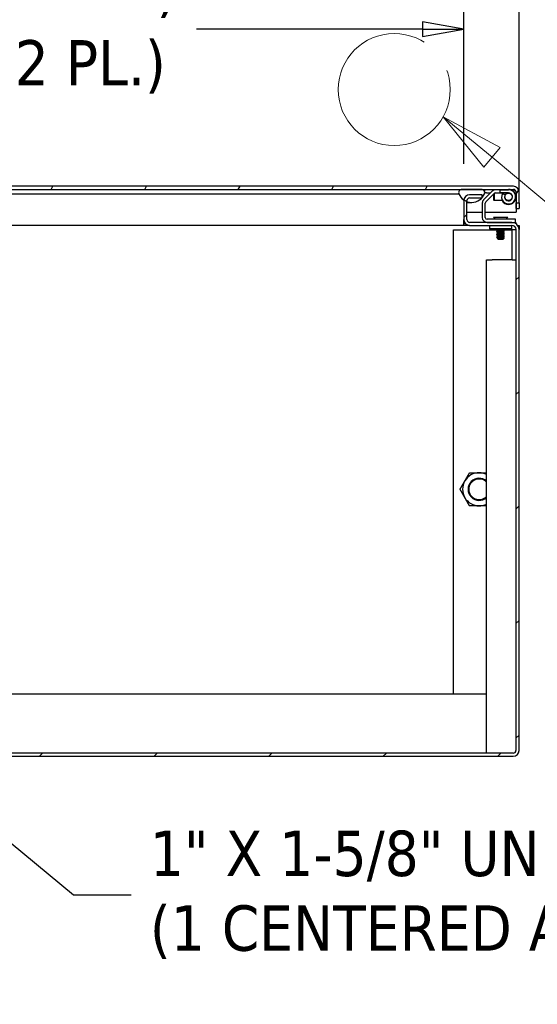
# Model space of a CAD drawing. Extents: x 807 to 1172, y 30 to 260.
# Tile 139 of 214: x 1037 to 1055, y 70 to 104. Entities that reach past the tile are written whole.
import ezdxf

# ---------------------------------------------------------------- set-up
doc = ezdxf.new("R2010")
doc.units = 0
doc.header["$LTSCALE"] = 4
doc.header["$MEASUREMENT"] = 0
doc.linetypes.add('DOUBLE_DASH_CHAIN', pattern=[1.2403, 0.6614, -0.0827, 0.1654, -0.0827, 0.1654, -0.0827])
doc.layers.get('0').update_dxf_attribs({"linetype": 'CONTINUOUS'})
doc.layers.get('DEFPOINTS').update_dxf_attribs({"linetype": 'CONTINUOUS'})
doc.layers.add('Detail Boundary (ANSI)', color=7, linetype='DOUBLE_DASH_CHAIN', lineweight=5)
doc.styles.add('Label Text (ANSI)', font='tahoma.ttf')
doc.styles.add('ROMANS', font='romans.shx')
doc.dimstyles.new('Default (ANSI)', dxfattribs={"dimscale": 20, "dimtxt": 0.07, "dimasz": 0.07, "dimexe": 0.125, "dimexo": 0.0625, "dimgap": 0.031496, "dimtad": 0, "dimtih": 1, "dimtoh": 1, "dimrnd": 1e-08, "dimzin": 0, "dimdsep": 46, "dimtxsty": 'ROMANS', "dimblk": 'Filled-1', "dimcen": 0.09, "dimdle": 0.393701, "dimclrd": 256, "dimclre": 256, "dimclrt": 256, "dimadec": 0, "dimazin": 0, "dimtfac": 0.928571, "dimtofl": 0, "dimtmove": 0, "dimatfit": 3, "dimfxl": 1, "dimtolj": 1, "dimtzin": 0, "dimlwd": -1, "dimlwe": -1, "dimarcsym": 0})
doc.dimstyles.new('Default (ANSI)$7', dxfattribs={"dimscale": 20, "dimtxt": 0.07, "dimasz": 0.098425, "dimexe": 0.125, "dimexo": 0.0625, "dimgap": 0.031496, "dimtad": 0, "dimtih": 1, "dimtoh": 1, "dimrnd": 1e-08, "dimzin": 0, "dimdsep": 46, "dimtxsty": 'ROMANS', "dimblk": 'Filled-1', "dimcen": 0.09, "dimdle": 0.393701, "dimclrd": 256, "dimclre": 256, "dimclrt": 256, "dimadec": 0, "dimazin": 0, "dimtfac": 0.928571, "dimtofl": 0, "dimtmove": 0, "dimatfit": 3, "dimfxl": 1, "dimtolj": 1, "dimtzin": 0, "dimlwd": -1, "dimlwe": -1, "dimarcsym": 0})

# ---------------------------------------------------------------- blocks, each defined once
blk = doc.blocks.new('2dDetail0')
at = {"layer": 'Detail Boundary (ANSI)', "linetype": 'Continuous'}
for p, q in [((11.5331, 3.0973), (11.4578, 3.16)), ((11.5456, 3.1123), (11.4578, 3.16)), ((11.4578, 3.16), (11.5207, 3.0823)), ((11.5207, 3.0823), (11.5456, 3.1123)), ((11.5331, 3.0973), (11.6587, 2.9928)), ((11.6587, 2.9928), (11.7571, 2.9928))]:
    blk.add_line(p, q, dxfattribs=at)
at = {"layer": 'Detail Boundary (ANSI)', "linetype": 'Continuous', "flags": 128}
blk.add_lwpolyline([(11.5456, 3.1123), (11.4578, 3.16), (11.5207, 3.0823), (11.5456, 3.1123)], dxfattribs=at)
at = {"layer": 'Detail Boundary (ANSI)', "ltscale": 0.172261}
blk.add_circle((11.3823, 3.2019), 0.0864, dxfattribs=at)
at = {"layer": 'Detail Boundary (ANSI)'}
blk.add_solid([(11.5456, 3.1123), (11.4578, 3.16), (11.5207, 3.0823), (11.5456, 3.1123)], dxfattribs=at)
at = {"layer": 'Detail Boundary (ANSI)', "insert": (11.7875, 2.9028), "char_height": 0.18, "attachment_point": 7, "style": 'Label Text (ANSI)'}
blk.add_mtext('A', dxfattribs=at)
blk = doc.blocks.new('Filled-1')
at = {"color": 0}
for p, q in [((0, 0), (-1, 0.179)), ((-1, 0.179), (-1, -0.179)), ((-1, 0), (0, 0)), ((-1, -0.179), (0, 0))]:
    blk.add_line(p, q, dxfattribs=at)
at = {"color": 0, "flags": 128}
blk.add_lwpolyline([(-1, -0.179), (0, 0), (-1, 0.179), (-1, -0.179)], dxfattribs=at)
at = {"color": 0}
blk.add_solid([(-1, -0.179), (0, 0), (-1, 0.179), (-1, -0.179)], dxfattribs=at)
blk = doc.blocks.new('*D96')
at = {"transparency": 16777216}
for p, q in [((1026.4, 98.95), (1026.4, 105.992)), ((1052.462, 98.918), (1052.462, 105.992)), ((1027.8, 103.492), (1035.469, 103.492)), ((1051.062, 103.492), (1043.393, 103.492))]:
    blk.add_line(p, q, dxfattribs=at)
at = {"layer": 'DEFPOINTS', "color": 0, "transparency": 16777216}
for p in [(1026.4, 103.492), (1026.4, 97.7), (1052.462, 97.668)]:
    blk.add_point(p, dxfattribs=at)
at = {"transparency": 16777216, "xscale": 1.400000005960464, "yscale": 1.400000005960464, "zscale": 1.400000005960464, "rotation": 180}
blk.add_blockref('Filled-1', (1026.4, 103.492), dxfattribs=at)
at = {"transparency": 16777216, "xscale": 1.400000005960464, "yscale": 1.400000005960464, "zscale": 1.400000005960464}
blk.add_blockref('Filled-1', (1052.462, 103.492), dxfattribs=at)
at = {"transparency": 16777216, "insert": (1039.431, 103.492), "char_height": 1.4, "attachment_point": 5, "style": 'ROMANS'}
blk.add_mtext('\\A1;\\fTahoma|b0|i0;\\H1.5400;(26.06)\\P\\fTahoma|b0|i0;\\H1.5400;(2 PL.)', dxfattribs=at)
blk = doc.blocks.new('*D98')
at = {"transparency": 16777216}
for p, q in [((1052.462, 98.918), (1052.462, 113.845)), ((1054.337, 97.936), (1054.337, 113.845)), ((1051.062, 111.345), (1049.662, 111.345)), ((1055.737, 111.345), (1059.013, 111.345))]:
    blk.add_line(p, q, dxfattribs=at)
at = {"layer": 'DEFPOINTS', "color": 0, "transparency": 16777216}
for p in [(1052.462, 111.345), (1052.462, 97.668), (1054.337, 96.686)]:
    blk.add_point(p, dxfattribs=at)
at = {"transparency": 16777216, "xscale": 1.400000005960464, "yscale": 1.400000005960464, "zscale": 1.400000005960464}
blk.add_blockref('Filled-1', (1052.462, 111.345), dxfattribs=at)
at = {"transparency": 16777216, "xscale": 1.400000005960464, "yscale": 1.400000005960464, "zscale": 1.400000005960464, "rotation": 180}
blk.add_blockref('Filled-1', (1054.337, 111.345), dxfattribs=at)
at = {"transparency": 16777216, "insert": (1062.683, 111.345), "char_height": 1.4, "attachment_point": 5, "style": 'ROMANS'}
blk.add_mtext('\\A1;\\fTahoma|b0|i0;\\H1.5400;1.88\\P\\fTahoma|b0|i0;\\H1.5400;(2 PL.)', dxfattribs=at)
blk = doc.blocks.new('*D99')
at = {"transparency": 16777216}
for p, q in [((996.087, 98.918), (996.087, 113.845)), ((1052.462, 98.918), (1052.462, 113.845)), ((997.487, 111.345), (1015.581, 111.345)), ((1051.062, 111.345), (1032.969, 111.345))]:
    blk.add_line(p, q, dxfattribs=at)
at = {"layer": 'DEFPOINTS', "color": 0, "transparency": 16777216}
for p in [(996.087, 111.345), (996.087, 97.668), (1052.462, 97.668)]:
    blk.add_point(p, dxfattribs=at)
at = {"transparency": 16777216, "xscale": 1.400000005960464, "yscale": 1.400000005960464, "zscale": 1.400000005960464, "rotation": 180}
blk.add_blockref('Filled-1', (996.087, 111.345), dxfattribs=at)
at = {"transparency": 16777216, "xscale": 1.400000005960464, "yscale": 1.400000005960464, "zscale": 1.400000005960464}
blk.add_blockref('Filled-1', (1052.462, 111.345), dxfattribs=at)
at = {"transparency": 16777216, "insert": (1024.275, 111.345), "char_height": 1.4, "attachment_point": 5, "style": 'ROMANS'}
blk.add_mtext('\\A1;\\fTahoma|b0|i0;\\H1.5400;(56.38)\\P\\fTahoma|b0|i0;\\H1.5400;OPENING WIDTH', dxfattribs=at)

msp = doc.modelspace()

# ---------------------------------------------------------------- hatches: boundary and pattern name
h = msp.add_hatch()
h.set_pattern_fill('ANSI31', color=256, scale=22, angle=15, style=0)
h.set_pattern_definition([(60, (799.6907, 30.9985), (-2.38157, 1.375), [])])
edge = h.paths.add_edge_path()
edge.add_line((1025.445, 97.279), (1025.445, 97.904))
edge.add_line((1025.445, 97.904), (1025.445, 97.957))
edge.add_ellipse((1025.539, 97.957), major_axis=(-0.0937, 0), ratio=1, start_angle=349.5364, end_angle=360, ccw=False)
edge.add_ellipse((1025.539, 97.957), major_axis=(-0.0922, 0.017), ratio=1, start_angle=280.4636, end_angle=360, ccw=False)
edge.add_line((1025.539, 98.05), (1025.555, 98.05))
edge.add_line((1025.555, 98.05), (1026.211, 98.05))
edge.add_line((1026.211, 98.05), (1052.401, 98.05))
edge.add_line((1052.401, 98.05), (1053.057, 98.05))
edge.add_line((1053.057, 98.05), (1054.143, 98.05))
edge.add_ellipse((1054.143, 97.957), major_axis=(0, 0.0938), ratio=1, start_angle=270, end_angle=360, ccw=False)
edge.add_line((1054.237, 97.957), (1054.237, 97.592))
edge.add_line((1054.237, 97.592), (1054.341, 97.592))
edge.add_line((1054.341, 97.592), (1054.341, 97.957))
edge.add_ellipse((1054.143, 97.957), major_axis=(0.198, 0), ratio=1, start_angle=0, end_angle=90)
edge.add_line((1054.143, 98.154), (1025.539, 98.154))
edge.add_ellipse((1025.539, 97.957), major_axis=(0, 0.198), ratio=1, start_angle=0, end_angle=90)
edge.add_line((1025.341, 97.957), (1025.341, 97.279))
edge.add_line((1025.341, 97.279), (1025.445, 97.279))
h = msp.add_hatch()
h.set_pattern_fill('ANSI31', color=256, scale=22, style=0)
h.set_pattern_definition([(45, (799.6907, 30.9985), (-1.944544, 1.944544), [])])
edge = h.paths.add_edge_path()
edge.add_ellipse((1054.093, 96.686), major_axis=(0.245, 0), ratio=1, start_angle=0, end_angle=90)
edge.add_line((1054.093, 96.93), (1053.254, 96.93))
edge.add_line((1053.254, 96.93), (1052.66, 96.93))
edge.add_ellipse((1052.66, 97.024), major_axis=(0, -0.0938), ratio=1, start_angle=270, end_angle=360, ccw=False)
edge.add_line((1052.566, 97.024), (1052.566, 97.639))
edge.add_line((1052.566, 97.639), (1052.566, 97.668))
edge.add_ellipse((1052.66, 97.668), major_axis=(-0.0938, 0), ratio=1, start_angle=270, end_angle=360, ccw=False)
edge.add_line((1052.66, 97.762), (1053.076, 97.762))
edge.add_line((1053.076, 97.762), (1053.087, 97.762))
edge.add_line((1053.087, 97.762), (1053.087, 97.775))
edge.add_line((1053.087, 97.775), (1053.087, 97.866))
edge.add_line((1053.087, 97.866), (1052.66, 97.866))
edge.add_ellipse((1052.66, 97.668), major_axis=(0, 0.198), ratio=1, start_angle=0, end_angle=83.2328)
edge.add_ellipse((1052.66, 97.668), major_axis=(-0.196, 0.023), ratio=1, start_angle=0, end_angle=6.7672)
edge.add_line((1052.462, 97.668), (1052.462, 97.024))
edge.add_ellipse((1052.66, 97.024), major_axis=(-0.198, 0), ratio=1, start_angle=0, end_angle=90)
edge.add_line((1052.66, 96.826), (1054.093, 96.826))
edge.add_ellipse((1054.093, 96.686), major_axis=(0, 0.141), ratio=1, start_angle=270, end_angle=360, ccw=False)
edge.add_line((1054.233, 96.686), (1054.233, 79.003))
edge.add_ellipse((1054.139, 79.003), major_axis=(0.0938, 0), ratio=1, start_angle=270, end_angle=360, ccw=False)
edge.add_line((1054.139, 78.909), (994.41, 78.909))
edge.add_ellipse((994.41, 79.003), major_axis=(0, -0.0938), ratio=1, start_angle=270, end_angle=360, ccw=False)
edge.add_line((994.316, 79.003), (994.316, 96.686))
edge.add_ellipse((994.457, 96.686), major_axis=(-0.141, 0), ratio=1, start_angle=270, end_angle=360, ccw=False)
edge.add_line((994.457, 96.826), (995.889, 96.826))
edge.add_ellipse((995.889, 97.024), major_axis=(0, -0.198), ratio=1, start_angle=0, end_angle=90)
edge.add_line((996.087, 97.024), (996.087, 97.668))
edge.add_ellipse((995.889, 97.668), major_axis=(0.198, 0), ratio=1, start_angle=0, end_angle=6.7672)
edge.add_ellipse((995.889, 97.668), major_axis=(0.196, 0.023), ratio=1, start_angle=0, end_angle=83.2328)
edge.add_line((995.889, 97.866), (995.462, 97.866))
edge.add_line((995.462, 97.866), (995.462, 97.775))
edge.add_line((995.462, 97.775), (995.462, 97.762))
edge.add_line((995.462, 97.762), (995.474, 97.762))
edge.add_line((995.474, 97.762), (995.889, 97.762))
edge.add_ellipse((995.889, 97.668), major_axis=(0, 0.0938), ratio=1, start_angle=270, end_angle=360, ccw=False)
edge.add_line((995.983, 97.668), (995.983, 97.639))
edge.add_line((995.983, 97.639), (995.983, 97.024))
edge.add_ellipse((995.889, 97.024), major_axis=(0.0938, 0), ratio=1, start_angle=270, end_angle=360, ccw=False)
edge.add_line((995.889, 96.93), (995.296, 96.93))
edge.add_line((995.296, 96.93), (994.457, 96.93))
edge.add_ellipse((994.457, 96.686), major_axis=(0, 0.245), ratio=1, start_angle=0, end_angle=90)
edge.add_line((994.212, 96.686), (994.212, 79.003))
edge.add_ellipse((994.41, 79.003), major_axis=(-0.198, 0), ratio=1, start_angle=0, end_angle=90)
edge.add_line((994.41, 78.805), (1054.139, 78.805))
edge.add_ellipse((1054.139, 79.003), major_axis=(0, -0.198), ratio=1, start_angle=0, end_angle=90)
edge.add_line((1054.337, 79.003), (1054.337, 96.686))

# ---------------------------------------------------------------- linework, layer by layer
for p, q in [((1054.143, 98.154), (1025.539, 98.154)), ((1025.539, 98.05), (1054.143, 98.05)), ((1053.057, 98.05), (1052.401, 98.05)), ((1053.422, 97.986), (1053.136, 97.7)), ((1053.165, 98.05), (1053.165, 97.973)), ((1053.693, 98.034), (1053.539, 98.034)), ((1053.693, 97.93), (1053.693, 98.034)), ((1053.693, 98.034), (1053.982, 98.034)), ((1054.236, 97.957), (1054.236, 97.814)), ((1054.237, 97.957), (1054.237, 97.592)), ((1054.341, 97.592), (1054.341, 97.957)), ((1029.752, 97.904), (1052.229, 97.904)), ((1052.229, 97.904), (1052.291, 97.904)), ((1052.462, 97.668), (1052.462, 97.69)), ((1052.462, 97.668), (1052.462, 97.024)), ((1052.566, 97.024), (1052.566, 97.668)), ((1053.087, 97.866), (1052.66, 97.866)), ((1052.66, 97.762), (1053.087, 97.762)), ((1053.087, 97.762), (1053.087, 97.866)), ((1053.227, 97.93), (1053.171, 97.93)), ((1053.209, 97.626), (1053.495, 97.912)), ((1053.227, 97.93), (1053.366, 97.93)), ((1053.482, 97.68), (1053.482, 97.899)), ((1053.482, 97.68), (1053.492, 97.67)), ((1053.492, 97.909), (1053.492, 97.67)), ((1053.778, 97.67), (1053.492, 97.67)), ((1053.795, 97.92), (1053.505, 97.92)), ((1053.539, 97.93), (1053.693, 97.93)), ((1053.982, 97.93), (1053.693, 97.93)), ((1053.775, 97.915), (1053.865, 97.863)), ((1053.982, 97.92), (1053.795, 97.92)), ((1053.931, 97.67), (1053.982, 97.67)), ((1054.236, 97.776), (1054.236, 97.279)), ((1052.566, 97.61), (1052.729, 97.61)), ((1052.566, 97.279), (1053.087, 97.279)), ((1053.087, 97.582), (1053.087, 97.097)), ((1053.191, 97.097), (1053.191, 97.582)), ((1053.191, 97.279), (1054.236, 97.279)), ((1054.237, 97.592), (1054.341, 97.592)), ((1054.237, 97.404), (1054.237, 97.592)), ((1054.237, 97.404), (1054.341, 97.404)), ((1054.341, 97.592), (1054.341, 97.404)), ((1052.462, 96.826), (1052.462, 97.024)), ((1054.212, 97.034), (1053.254, 97.034)), ((1053.474, 97.11), (1053.951, 97.11)), ((1053.539, 97.034), (1053.474, 97.11)), ((1053.885, 97.034), (1053.951, 97.11)), ((1054.212, 96.93), (1054.212, 97.034)), ((1052.462, 96.826), (1029.518, 96.826)), ((1052.108, 96.68), (1053.591, 96.68)), ((1052.108, 80.909), (1052.108, 96.68)), ((1052.462, 96.93), (1052.478, 96.93)), ((1052.478, 96.826), (1052.462, 96.826)), ((1052.478, 96.93), (1052.486, 96.93)), ((1052.478, 96.826), (1052.478, 96.93)), ((1052.66, 96.826), (1052.478, 96.826)), ((1054.093, 96.93), (1052.66, 96.93)), ((1052.66, 96.826), (1054.093, 96.826)), ((1053.254, 96.93), (1054.212, 96.93)), ((1053.337, 96.826), (1053.337, 96.706)), ((1053.4, 96.706), (1053.337, 96.706)), ((1054.025, 96.706), (1053.4, 96.706)), ((1053.587, 96.672), (1053.587, 96.678)), ((1053.587, 96.622), (1053.587, 96.628)), ((1053.621, 96.703), (1053.621, 96.697)), ((1053.621, 96.653), (1053.621, 96.647)), ((1053.803, 96.677), (1053.803, 96.672)), ((1053.803, 96.627), (1053.803, 96.622)), ((1053.809, 96.68), (1054.077, 96.68)), ((1053.837, 96.697), (1053.837, 96.703)), ((1053.837, 96.647), (1053.837, 96.653)), ((1054.087, 96.706), (1054.025, 96.706)), ((1054.077, 96.68), (1054.108, 96.68)), ((1054.087, 96.706), (1054.087, 96.826)), ((1054.233, 96.68), (1054.108, 96.68)), ((1054.108, 95.659), (1054.108, 96.68)), ((1054.212, 96.93), (1054.233, 96.93)), ((1054.233, 96.93), (1054.233, 96.886)), ((1054.233, 96.686), (1054.233, 79.003)), ((1054.293, 96.826), (1054.337, 96.826)), ((1054.337, 96.826), (1054.337, 96.686)), ((1054.337, 79.003), (1054.337, 96.686)), ((1053.587, 96.572), (1053.587, 96.578)), ((1053.587, 96.522), (1053.587, 96.528)), ((1053.587, 96.472), (1053.587, 96.478)), ((1053.587, 96.422), (1053.587, 96.428)), ((1053.625, 96.36), (1053.6, 96.385)), ((1053.621, 96.603), (1053.621, 96.597)), ((1053.621, 96.553), (1053.621, 96.547)), ((1053.621, 96.503), (1053.621, 96.497)), ((1053.621, 96.453), (1053.621, 96.447)), ((1053.621, 96.403), (1053.621, 96.397)), ((1053.625, 96.36), (1053.8, 96.36)), ((1053.69, 96.363), (1053.759, 96.363)), ((1053.8, 96.36), (1053.809, 96.369)), ((1053.803, 96.577), (1053.803, 96.572)), ((1053.803, 96.527), (1053.803, 96.522)), ((1053.803, 96.477), (1053.803, 96.472)), ((1053.803, 96.427), (1053.803, 96.422)), ((1053.803, 96.377), (1053.803, 96.372)), ((1053.837, 96.397), (1053.808, 96.397)), ((1053.836, 96.396), (1053.837, 96.397)), ((1053.837, 96.597), (1053.837, 96.603)), ((1053.837, 96.547), (1053.837, 96.553)), ((1053.837, 96.497), (1053.837, 96.503)), ((1053.837, 96.447), (1053.837, 96.453)), ((1053.837, 96.397), (1053.837, 96.403)), ((1053.233, 95.659), (1053.426, 95.659)), ((1053.233, 78.909), (1053.233, 95.659)), ((1054.108, 95.659), (1053.426, 95.659)), ((1054.108, 95.659), (1054.233, 95.659)), ((1053.233, 80.909), (995.316, 80.909)), ((1054.139, 78.909), (994.41, 78.909)), ((994.41, 78.805), (1054.139, 78.805))]:
    msp.add_line(p, q)
msp.add_circle((1053.982, 97.795), 0.125)
for centre, radius, start, end in [((1052.401, 97.936), 0.114, 90, 196.5734), ((1053.057, 97.936), 0.114, 343.4266, 90), ((1053.539, 97.868), 0.166, 90, 135), ((1053.982, 97.795), 0.239, 150.0346, 90), ((1053.982, 97.795), 0.255, 270, 90), ((1054.143, 97.957), 0.198, 0, 90), ((1054.143, 97.957), 0.0938, 0, 90), ((1052.729, 98.083), 0.473, 202.3182, 337.6818), ((1052.66, 97.668), 0.198, 90, 180), ((1052.66, 97.668), 0.0938, 90, 180), ((1053.254, 97.582), 0.166, 135, 180), ((1053.254, 97.582), 0.0625, 135, 180), ((1053.539, 97.868), 0.0625, 90, 135), ((1053.982, 97.795), 0.255, 209.3535, 270), ((1053.982, 97.795), 0.135, 150.0346, 90), ((1052.66, 97.024), 0.198, 180, 270), ((1052.66, 97.024), 0.0938, 180, 270), ((1053.254, 97.097), 0.166, 180, 270), ((1053.254, 97.097), 0.0625, 180, 270), ((1054.093, 96.686), 0.245, 0, 90), ((1054.093, 96.686), 0.141, 0, 90), ((1052.983, 87.868), 0.563, 89.6303, 149.6303), ((1052.983, 87.868), 0.563, 63.6122, 89.6303), ((1052.983, 87.868), 0.563, 149.6303, 209.6303), ((1052.983, 87.868), 0.375, 48.207, 311.793), ((1052.983, 87.868), 0.349, 44.1777, 315.8223), ((1052.983, 87.868), 0.563, 209.6303, 269.6303), ((1052.983, 87.868), 0.562, 269.6303, 296.3878), ((1054.139, 79.003), 0.0938, 270, 0), ((1054.139, 79.003), 0.198, 270, 0)]:
    msp.add_arc(centre, radius, start, end)
for points, knots in [([(1054.143, 98.05), (1054.166, 98.05), (1054.188, 98.029), (1054.21, 97.997), (1054.219, 97.984), (1054.228, 97.97), (1054.236, 97.957)], [0, 0, 0, 0, 1.127197, 1.127197, 1.127197, 1.570796, 1.570796, 1.570796, 1.570796]), ([(1053.587, 96.678), (1053.587, 96.678), (1053.587, 96.678), (1053.588, 96.678), (1053.59, 96.68), (1053.607, 96.683), (1053.631, 96.685), (1053.656, 96.687), (1053.691, 96.689), (1053.722, 96.691)], [0.53244326, 0.53244326, 0.53244326, 0.53244326, 0.53333333, 0.53333333, 0.53333333, 0.54166667, 0.54166667, 0.54166667, 0.55, 0.55, 0.55, 0.55]), ([(1053.588, 96.671), (1053.587, 96.671), (1053.587, 96.672), (1053.588, 96.672), (1053.59, 96.674), (1053.607, 96.677), (1053.631, 96.678), (1053.656, 96.68), (1053.691, 96.683), (1053.722, 96.685)], [0.4645512, 0.4645512, 0.4645512, 0.4645512, 0.46666667, 0.46666667, 0.46666667, 0.475, 0.475, 0.475, 0.48333333, 0.48333333, 0.48333333, 0.48333333]), ([(1053.587, 96.628), (1053.587, 96.628), (1053.587, 96.628), (1053.588, 96.628), (1053.59, 96.63), (1053.607, 96.633), (1053.631, 96.635), (1053.656, 96.637), (1053.691, 96.639), (1053.722, 96.641)], [0.46577659, 0.46577659, 0.46577659, 0.46577659, 0.46666667, 0.46666667, 0.46666667, 0.475, 0.475, 0.475, 0.48333333, 0.48333333, 0.48333333, 0.48333333]), ([(1053.588, 96.621), (1053.587, 96.621), (1053.587, 96.622), (1053.588, 96.622), (1053.59, 96.624), (1053.607, 96.627), (1053.631, 96.628), (1053.656, 96.63), (1053.691, 96.633), (1053.722, 96.635)], [0.39788454, 0.39788454, 0.39788454, 0.39788454, 0.4, 0.4, 0.4, 0.40833333, 0.40833333, 0.40833333, 0.41666667, 0.41666667, 0.41666667, 0.41666667]), ([(1053.722, 96.691), (1053.751, 96.693), (1053.781, 96.695), (1053.802, 96.697), (1053.804, 96.697), (1053.806, 96.697), (1053.808, 96.697), (1053.828, 96.699), (1053.839, 96.702), (1053.837, 96.703), (1053.837, 96.704), (1053.837, 96.704), (1053.836, 96.704)], [0.55, 0.55, 0.55, 0.55, 0.55760233, 0.55760233, 0.55760233, 0.55833333, 0.55833333, 0.55833333, 0.56666667, 0.56666667, 0.56666667, 0.56696269, 0.56696269, 0.56696269, 0.56696269]), ([(1053.722, 96.685), (1053.751, 96.686), (1053.781, 96.689), (1053.802, 96.69), (1053.804, 96.691), (1053.806, 96.691), (1053.808, 96.691), (1053.826, 96.693), (1053.837, 96.695), (1053.837, 96.697)], [0.48333333, 0.48333333, 0.48333333, 0.48333333, 0.49093566, 0.49093566, 0.49093566, 0.49166667, 0.49166667, 0.49166667, 0.49910993, 0.49910993, 0.49910993, 0.49910993]), ([(1053.722, 96.641), (1053.751, 96.643), (1053.781, 96.645), (1053.802, 96.647), (1053.804, 96.647), (1053.806, 96.647), (1053.808, 96.647), (1053.828, 96.649), (1053.839, 96.652), (1053.837, 96.653), (1053.837, 96.654), (1053.837, 96.654), (1053.836, 96.654)], [0.48333333, 0.48333333, 0.48333333, 0.48333333, 0.49093566, 0.49093566, 0.49093566, 0.49166667, 0.49166667, 0.49166667, 0.5, 0.5, 0.5, 0.50029602, 0.50029602, 0.50029602, 0.50029602]), ([(1053.722, 96.635), (1053.751, 96.636), (1053.781, 96.639), (1053.802, 96.64), (1053.804, 96.641), (1053.806, 96.641), (1053.808, 96.641), (1053.826, 96.643), (1053.837, 96.645), (1053.837, 96.647)], [0.41666667, 0.41666667, 0.41666667, 0.41666667, 0.42426899, 0.42426899, 0.42426899, 0.425, 0.425, 0.425, 0.43244326, 0.43244326, 0.43244326, 0.43244326]), ([(1053.587, 96.578), (1053.587, 96.578), (1053.587, 96.578), (1053.588, 96.578), (1053.59, 96.58), (1053.607, 96.583), (1053.631, 96.585), (1053.656, 96.587), (1053.691, 96.589), (1053.722, 96.591)], [0.39910993, 0.39910993, 0.39910993, 0.39910993, 0.4, 0.4, 0.4, 0.40833333, 0.40833333, 0.40833333, 0.41666667, 0.41666667, 0.41666667, 0.41666667]), ([(1053.588, 96.571), (1053.587, 96.571), (1053.587, 96.572), (1053.588, 96.572), (1053.59, 96.574), (1053.607, 96.577), (1053.631, 96.578), (1053.656, 96.58), (1053.691, 96.583), (1053.722, 96.585)], [0.33121787, 0.33121787, 0.33121787, 0.33121787, 0.33333333, 0.33333333, 0.33333333, 0.34166667, 0.34166667, 0.34166667, 0.35, 0.35, 0.35, 0.35]), ([(1053.587, 96.528), (1053.587, 96.528), (1053.587, 96.528), (1053.588, 96.528), (1053.59, 96.53), (1053.607, 96.533), (1053.631, 96.535), (1053.656, 96.537), (1053.691, 96.539), (1053.722, 96.541)], [0.33244326, 0.33244326, 0.33244326, 0.33244326, 0.33333333, 0.33333333, 0.33333333, 0.34166667, 0.34166667, 0.34166667, 0.35, 0.35, 0.35, 0.35]), ([(1053.588, 96.521), (1053.587, 96.521), (1053.587, 96.522), (1053.588, 96.522), (1053.59, 96.524), (1053.607, 96.527), (1053.631, 96.528), (1053.656, 96.53), (1053.691, 96.533), (1053.722, 96.535)], [0.2645512, 0.2645512, 0.2645512, 0.2645512, 0.26666667, 0.26666667, 0.26666667, 0.275, 0.275, 0.275, 0.28333333, 0.28333333, 0.28333333, 0.28333333]), ([(1053.587, 96.478), (1053.587, 96.478), (1053.587, 96.478), (1053.588, 96.478), (1053.59, 96.48), (1053.607, 96.483), (1053.631, 96.485), (1053.656, 96.487), (1053.691, 96.489), (1053.722, 96.491)], [0.26577659, 0.26577659, 0.26577659, 0.26577659, 0.26666667, 0.26666667, 0.26666667, 0.275, 0.275, 0.275, 0.28333333, 0.28333333, 0.28333333, 0.28333333]), ([(1053.588, 96.471), (1053.587, 96.471), (1053.587, 96.472), (1053.588, 96.472), (1053.59, 96.474), (1053.607, 96.477), (1053.631, 96.478), (1053.656, 96.48), (1053.691, 96.483), (1053.722, 96.485)], [0.19788454, 0.19788454, 0.19788454, 0.19788454, 0.2, 0.2, 0.2, 0.20833333, 0.20833333, 0.20833333, 0.21666667, 0.21666667, 0.21666667, 0.21666667]), ([(1053.587, 96.428), (1053.587, 96.428), (1053.587, 96.428), (1053.588, 96.428), (1053.59, 96.43), (1053.607, 96.433), (1053.631, 96.435), (1053.656, 96.437), (1053.691, 96.439), (1053.722, 96.441)], [0.19910993, 0.19910993, 0.19910993, 0.19910993, 0.2, 0.2, 0.2, 0.20833333, 0.20833333, 0.20833333, 0.21666667, 0.21666667, 0.21666667, 0.21666667]), ([(1053.588, 96.421), (1053.587, 96.421), (1053.587, 96.422), (1053.588, 96.422), (1053.59, 96.424), (1053.607, 96.427), (1053.631, 96.428), (1053.656, 96.43), (1053.691, 96.433), (1053.722, 96.435)], [0.13121787, 0.13121787, 0.13121787, 0.13121787, 0.13333333, 0.13333333, 0.13333333, 0.14166667, 0.14166667, 0.14166667, 0.15, 0.15, 0.15, 0.15]), ([(1053.722, 96.393), (1053.708, 96.393), (1053.697, 96.392), (1053.678, 96.391), (1053.668, 96.391), (1053.647, 96.39), (1053.635, 96.389), (1053.619, 96.388), (1053.615, 96.388), (1053.606, 96.387), (1053.601, 96.386), (1053.6, 96.385), (1053.599, 96.385), (1053.6, 96.385)], [-0.6731184, -0.6731184, -0.6731184, -0.6731184, -0.6119704, -0.6119704, -0.534949, -0.534949, -0.4392332, -0.4392332, -0.3978122, -0.3978122, -0.3169157, -0.3169157, -0.2877362, -0.2877362, -0.2877362, -0.2877362]), ([(1053.72, 96.369), (1053.727, 96.37), (1053.738, 96.372), (1053.764, 96.377), (1053.774, 96.379), (1053.79, 96.382), (1053.795, 96.383), (1053.811, 96.386), (1053.82, 96.388), (1053.831, 96.392), (1053.834, 96.394), (1053.836, 96.396)], [-0.4811218, -0.4811218, -0.4811218, -0.4811218, -0.3702176, -0.3702176, -0.2839907, -0.2839907, -0.2279337, -0.2279337, -0.1175301, -0.1175301, -0.0265462, -0.0265462, -0.0265462, -0.0265462]), ([(1053.722, 96.591), (1053.751, 96.593), (1053.781, 96.595), (1053.802, 96.597), (1053.804, 96.597), (1053.806, 96.597), (1053.808, 96.597), (1053.828, 96.599), (1053.839, 96.602), (1053.837, 96.603), (1053.837, 96.604), (1053.837, 96.604), (1053.836, 96.604)], [0.41666667, 0.41666667, 0.41666667, 0.41666667, 0.42426899, 0.42426899, 0.42426899, 0.425, 0.425, 0.425, 0.43333333, 0.43333333, 0.43333333, 0.43362936, 0.43362936, 0.43362936, 0.43362936]), ([(1053.722, 96.585), (1053.751, 96.586), (1053.781, 96.589), (1053.802, 96.59), (1053.804, 96.591), (1053.806, 96.591), (1053.808, 96.591), (1053.826, 96.593), (1053.837, 96.595), (1053.837, 96.597)], [0.35, 0.35, 0.35, 0.35, 0.35760233, 0.35760233, 0.35760233, 0.35833333, 0.35833333, 0.35833333, 0.36577659, 0.36577659, 0.36577659, 0.36577659]), ([(1053.722, 96.541), (1053.751, 96.543), (1053.781, 96.545), (1053.802, 96.547), (1053.804, 96.547), (1053.806, 96.547), (1053.808, 96.547), (1053.828, 96.549), (1053.839, 96.552), (1053.837, 96.553), (1053.837, 96.554), (1053.837, 96.554), (1053.836, 96.554)], [0.35, 0.35, 0.35, 0.35, 0.35760233, 0.35760233, 0.35760233, 0.35833333, 0.35833333, 0.35833333, 0.36666667, 0.36666667, 0.36666667, 0.36696269, 0.36696269, 0.36696269, 0.36696269]), ([(1053.722, 96.535), (1053.751, 96.536), (1053.781, 96.539), (1053.802, 96.54), (1053.804, 96.541), (1053.806, 96.541), (1053.808, 96.541), (1053.826, 96.543), (1053.837, 96.545), (1053.837, 96.547)], [0.28333333, 0.28333333, 0.28333333, 0.28333333, 0.29093566, 0.29093566, 0.29093566, 0.29166667, 0.29166667, 0.29166667, 0.29910993, 0.29910993, 0.29910993, 0.29910993]), ([(1053.722, 96.491), (1053.751, 96.493), (1053.781, 96.495), (1053.802, 96.497), (1053.804, 96.497), (1053.806, 96.497), (1053.808, 96.497), (1053.828, 96.499), (1053.839, 96.502), (1053.837, 96.503), (1053.837, 96.504), (1053.837, 96.504), (1053.836, 96.504)], [0.28333333, 0.28333333, 0.28333333, 0.28333333, 0.29093566, 0.29093566, 0.29093566, 0.29166667, 0.29166667, 0.29166667, 0.3, 0.3, 0.3, 0.30029602, 0.30029602, 0.30029602, 0.30029602]), ([(1053.722, 96.485), (1053.751, 96.486), (1053.781, 96.489), (1053.802, 96.49), (1053.804, 96.491), (1053.806, 96.491), (1053.808, 96.491), (1053.826, 96.493), (1053.837, 96.495), (1053.837, 96.497)], [0.21666667, 0.21666667, 0.21666667, 0.21666667, 0.22426899, 0.22426899, 0.22426899, 0.225, 0.225, 0.225, 0.23244326, 0.23244326, 0.23244326, 0.23244326]), ([(1053.722, 96.441), (1053.751, 96.443), (1053.781, 96.445), (1053.802, 96.447), (1053.804, 96.447), (1053.806, 96.447), (1053.808, 96.447), (1053.828, 96.449), (1053.839, 96.452), (1053.837, 96.453), (1053.837, 96.454), (1053.837, 96.454), (1053.836, 96.454)], [0.21666667, 0.21666667, 0.21666667, 0.21666667, 0.22426899, 0.22426899, 0.22426899, 0.225, 0.225, 0.225, 0.23333333, 0.23333333, 0.23333333, 0.23362936, 0.23362936, 0.23362936, 0.23362936]), ([(1053.722, 96.435), (1053.751, 96.436), (1053.781, 96.439), (1053.802, 96.44), (1053.804, 96.441), (1053.806, 96.441), (1053.808, 96.441), (1053.826, 96.443), (1053.837, 96.445), (1053.837, 96.447)], [0.15, 0.15, 0.15, 0.15, 0.15760233, 0.15760233, 0.15760233, 0.15833333, 0.15833333, 0.15833333, 0.16577659, 0.16577659, 0.16577659, 0.16577659]), ([(1053.808, 96.397), (1053.802, 96.397), (1053.796, 96.397), (1053.79, 96.396), (1053.783, 96.396), (1053.776, 96.396), (1053.769, 96.395), (1053.761, 96.395), (1053.754, 96.395), (1053.746, 96.394), (1053.738, 96.394), (1053.73, 96.394), (1053.722, 96.393)], [0, 0, 0, 0, 0.000611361, 0.000611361, 0.000611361, 0.001222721, 0.001222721, 0.001222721, 0.001834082, 0.001834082, 0.001834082, 0.002445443, 0.002445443, 0.002445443, 0.002445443]), ([(1053.808, 96.369), (1053.809, 96.369), (1053.809, 96.369), (1053.807, 96.368), (1053.804, 96.367), (1053.793, 96.366), (1053.787, 96.365), (1053.775, 96.364), (1053.768, 96.364), (1053.759, 96.363)], [-0.2163106, -0.2163106, -0.2163106, -0.2163106, -0.1872275, -0.1872275, -0.1293211, -0.1293211, -0.0723048, -0.0723048, 0, 0, 0, 0]), ([(1053.808, 96.397), (1053.826, 96.399), (1053.838, 96.401), (1053.837, 96.403), (1053.837, 96.403), (1053.837, 96.403), (1053.837, 96.403), (1053.837, 96.404), (1053.837, 96.404), (1053.836, 96.404)], [0.158333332, 0.158333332, 0.158333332, 0.158333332, 0.165935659, 0.165935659, 0.165935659, 0.166666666, 0.166666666, 0.166666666, 0.166962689, 0.166962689, 0.166962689, 0.166962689])]:
    msp.add_open_spline(points, degree=3, knots=knots)
for points in [[(1054.236, 97.957), (1054.231, 97.975), (1054.226, 97.993), (1054.22, 98.01)], [(1053.588, 96.679), (1053.599, 96.685), (1053.611, 96.691), (1053.622, 96.698)], [(1053.621, 96.652), (1053.61, 96.658), (1053.599, 96.665), (1053.588, 96.671)], [(1053.588, 96.629), (1053.599, 96.635), (1053.611, 96.641), (1053.622, 96.648)], [(1053.621, 96.602), (1053.61, 96.608), (1053.599, 96.615), (1053.588, 96.621)], [(1053.621, 96.702), (1053.619, 96.704), (1053.616, 96.705), (1053.614, 96.706)], [(1053.836, 96.696), (1053.825, 96.689), (1053.814, 96.683), (1053.802, 96.677)], [(1053.836, 96.646), (1053.825, 96.639), (1053.814, 96.633), (1053.802, 96.627)], [(1053.803, 96.672), (1053.814, 96.666), (1053.825, 96.66), (1053.836, 96.654)], [(1053.803, 96.622), (1053.814, 96.616), (1053.825, 96.61), (1053.836, 96.604)], [(1053.832, 96.706), (1053.833, 96.705), (1053.835, 96.704), (1053.836, 96.704)], [(1053.588, 96.579), (1053.599, 96.585), (1053.611, 96.591), (1053.622, 96.598)], [(1053.621, 96.552), (1053.61, 96.558), (1053.599, 96.565), (1053.588, 96.571)], [(1053.588, 96.529), (1053.599, 96.535), (1053.611, 96.541), (1053.622, 96.548)], [(1053.621, 96.502), (1053.61, 96.508), (1053.599, 96.515), (1053.588, 96.521)], [(1053.588, 96.479), (1053.599, 96.485), (1053.611, 96.491), (1053.622, 96.498)], [(1053.621, 96.452), (1053.61, 96.458), (1053.599, 96.465), (1053.588, 96.471)], [(1053.588, 96.429), (1053.599, 96.435), (1053.611, 96.441), (1053.622, 96.448)], [(1053.621, 96.402), (1053.61, 96.408), (1053.599, 96.415), (1053.588, 96.421)], [(1053.6, 96.385), (1053.607, 96.389), (1053.615, 96.394), (1053.622, 96.398)], [(1053.69, 96.363), (1053.7, 96.365), (1053.71, 96.367), (1053.72, 96.369)], [(1053.836, 96.596), (1053.825, 96.589), (1053.814, 96.583), (1053.802, 96.577)], [(1053.836, 96.546), (1053.825, 96.539), (1053.814, 96.533), (1053.802, 96.527)], [(1053.836, 96.496), (1053.825, 96.489), (1053.814, 96.483), (1053.802, 96.477)], [(1053.836, 96.446), (1053.825, 96.439), (1053.814, 96.433), (1053.802, 96.427)], [(1053.833, 96.394), (1053.823, 96.388), (1053.812, 96.382), (1053.802, 96.377)], [(1053.803, 96.572), (1053.814, 96.566), (1053.825, 96.56), (1053.836, 96.554)], [(1053.803, 96.522), (1053.814, 96.516), (1053.825, 96.51), (1053.836, 96.504)], [(1053.803, 96.472), (1053.814, 96.466), (1053.825, 96.46), (1053.836, 96.454)], [(1053.803, 96.422), (1053.814, 96.416), (1053.825, 96.41), (1053.836, 96.404)], [(1053.803, 96.372), (1053.805, 96.371), (1053.807, 96.37), (1053.808, 96.369)]]:
    msp.add_open_spline(points, degree=3)
for points, weights, knots in [([(1053.621, 96.703), (1053.621, 96.703), (1053.621, 96.703), (1053.623, 96.705), (1053.629, 96.706)], [0.985476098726, 0.991869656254, 1, 0.967304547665, 0.962695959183], [0.532443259, 0.532443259, 0.532443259, 0.533333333, 0.533333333, 0.536912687, 0.536912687, 0.536912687]), ([(1053.621, 96.653), (1053.621, 96.653), (1053.621, 96.653), (1053.624, 96.657), (1053.653, 96.66), (1053.682, 96.663), (1053.72, 96.666), (1053.757, 96.669), (1053.782, 96.672), (1053.798, 96.674), (1053.802, 96.677)], [0.985476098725, 0.991869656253, 1, 0.923879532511, 1, 0.923879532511, 1, 0.923879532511, 1, 0.947374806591, 0.967513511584], [0.46577659, 0.46577659, 0.46577659, 0.46666667, 0.46666667, 0.475, 0.475, 0.48333333, 0.48333333, 0.49166667, 0.49166667, 0.49742784, 0.49742784, 0.49742784]), ([(1053.621, 96.603), (1053.621, 96.603), (1053.621, 96.603), (1053.624, 96.607), (1053.653, 96.61), (1053.682, 96.613), (1053.72, 96.616), (1053.757, 96.619), (1053.782, 96.622), (1053.798, 96.624), (1053.802, 96.627)], [0.985476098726, 0.991869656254, 1, 0.923879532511, 1, 0.923879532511, 1, 0.923879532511, 1, 0.947374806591, 0.967513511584], [0.39910993, 0.39910993, 0.39910993, 0.4, 0.4, 0.40833333, 0.40833333, 0.41666667, 0.41666667, 0.425, 0.425, 0.43076117, 0.43076117, 0.43076117]), ([(1053.622, 96.698), (1053.627, 96.701), (1053.653, 96.703), (1053.665, 96.705), (1053.679, 96.706)], [0.987477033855, 0.930763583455, 1, 0.967304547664, 0.962695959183], [0.53408697, 0.53408697, 0.53408697, 0.54166667, 0.54166667, 0.54524602, 0.54524602, 0.54524602]), ([(1053.622, 96.648), (1053.627, 96.651), (1053.653, 96.653), (1053.682, 96.657), (1053.72, 96.66), (1053.757, 96.663), (1053.782, 96.666), (1053.803, 96.669), (1053.803, 96.672)], [0.987477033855, 0.930763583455, 1, 0.923879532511, 1, 0.923879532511, 1, 0.932009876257, 0.985476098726], [0.4674203, 0.4674203, 0.4674203, 0.475, 0.475, 0.48333333, 0.48333333, 0.49166667, 0.49166667, 0.49910993, 0.49910993, 0.49910993]), ([(1053.622, 96.598), (1053.627, 96.601), (1053.653, 96.603), (1053.682, 96.607), (1053.72, 96.61), (1053.757, 96.613), (1053.782, 96.616), (1053.803, 96.619), (1053.803, 96.622)], [0.987477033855, 0.930763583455, 1, 0.923879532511, 1, 0.923879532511, 1, 0.932009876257, 0.985476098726], [0.40075364, 0.40075364, 0.40075364, 0.40833333, 0.40833333, 0.41666667, 0.41666667, 0.425, 0.425, 0.43244326, 0.43244326, 0.43244326]), ([(1053.621, 96.553), (1053.621, 96.553), (1053.621, 96.553), (1053.624, 96.557), (1053.653, 96.56), (1053.682, 96.563), (1053.72, 96.566), (1053.757, 96.569), (1053.782, 96.572), (1053.798, 96.574), (1053.802, 96.577)], [0.985476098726, 0.991869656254, 1, 0.923879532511, 1, 0.923879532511, 1, 0.923879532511, 1, 0.947374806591, 0.967513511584], [0.33244326, 0.33244326, 0.33244326, 0.33333333, 0.33333333, 0.34166667, 0.34166667, 0.35, 0.35, 0.35833333, 0.35833333, 0.36409451, 0.36409451, 0.36409451]), ([(1053.621, 96.503), (1053.621, 96.503), (1053.621, 96.503), (1053.624, 96.507), (1053.653, 96.51), (1053.682, 96.513), (1053.72, 96.516), (1053.757, 96.519), (1053.782, 96.522), (1053.798, 96.524), (1053.802, 96.527)], [0.985476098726, 0.991869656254, 1, 0.923879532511, 1, 0.923879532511, 1, 0.923879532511, 1, 0.947374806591, 0.967513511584], [0.26577659, 0.26577659, 0.26577659, 0.26666667, 0.26666667, 0.275, 0.275, 0.28333333, 0.28333333, 0.29166667, 0.29166667, 0.29742784, 0.29742784, 0.29742784]), ([(1053.621, 96.453), (1053.621, 96.453), (1053.621, 96.453), (1053.624, 96.457), (1053.653, 96.46), (1053.682, 96.463), (1053.72, 96.466), (1053.757, 96.469), (1053.782, 96.472), (1053.798, 96.474), (1053.802, 96.477)], [0.985476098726, 0.991869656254, 1, 0.923879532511, 1, 0.923879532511, 1, 0.923879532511, 1, 0.947374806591, 0.967513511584], [0.19910993, 0.19910993, 0.19910993, 0.2, 0.2, 0.20833333, 0.20833333, 0.21666667, 0.21666667, 0.225, 0.225, 0.23076117, 0.23076117, 0.23076117]), ([(1053.621, 96.403), (1053.621, 96.403), (1053.621, 96.403), (1053.624, 96.407), (1053.653, 96.41), (1053.682, 96.413), (1053.72, 96.416), (1053.757, 96.419), (1053.782, 96.422), (1053.798, 96.424), (1053.802, 96.427)], [0.985476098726, 0.991869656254, 1, 0.923879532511, 1, 0.923879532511, 1, 0.923879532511, 1, 0.947374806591, 0.967513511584], [0.13244326, 0.13244326, 0.13244326, 0.13333333, 0.13333333, 0.14166667, 0.14166667, 0.15, 0.15, 0.15833333, 0.15833333, 0.16409451, 0.16409451, 0.16409451]), ([(1053.622, 96.548), (1053.627, 96.551), (1053.653, 96.553), (1053.682, 96.557), (1053.72, 96.56), (1053.757, 96.563), (1053.782, 96.566), (1053.803, 96.569), (1053.803, 96.572)], [0.987477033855, 0.930763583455, 1, 0.923879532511, 1, 0.923879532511, 1, 0.932009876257, 0.985476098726], [0.33408697, 0.33408697, 0.33408697, 0.34166667, 0.34166667, 0.35, 0.35, 0.35833333, 0.35833333, 0.36577659, 0.36577659, 0.36577659]), ([(1053.622, 96.498), (1053.627, 96.501), (1053.653, 96.503), (1053.682, 96.507), (1053.72, 96.51), (1053.757, 96.513), (1053.782, 96.516), (1053.803, 96.519), (1053.803, 96.522)], [0.987477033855, 0.930763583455, 1, 0.923879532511, 1, 0.923879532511, 1, 0.932009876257, 0.985476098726], [0.2674203, 0.2674203, 0.2674203, 0.275, 0.275, 0.28333333, 0.28333333, 0.29166667, 0.29166667, 0.29910993, 0.29910993, 0.29910993]), ([(1053.622, 96.448), (1053.627, 96.451), (1053.653, 96.453), (1053.682, 96.457), (1053.72, 96.46), (1053.757, 96.463), (1053.782, 96.466), (1053.803, 96.469), (1053.803, 96.472)], [0.987477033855, 0.930763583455, 1, 0.923879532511, 1, 0.923879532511, 1, 0.932009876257, 0.985476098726], [0.20075364, 0.20075364, 0.20075364, 0.20833333, 0.20833333, 0.21666667, 0.21666667, 0.225, 0.225, 0.23244326, 0.23244326, 0.23244326]), ([(1053.622, 96.398), (1053.627, 96.401), (1053.653, 96.403), (1053.682, 96.407), (1053.72, 96.41), (1053.757, 96.413), (1053.782, 96.416), (1053.803, 96.419), (1053.803, 96.422)], [0.987477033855, 0.930763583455, 1, 0.923879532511, 1, 0.923879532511, 1, 0.932009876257, 0.985476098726], [0.13408697, 0.13408697, 0.13408697, 0.14166667, 0.14166667, 0.15, 0.15, 0.15833333, 0.15833333, 0.16577659, 0.16577659, 0.16577659]), ([(1053.69, 96.363), (1053.705, 96.365), (1053.72, 96.366), (1053.757, 96.369), (1053.782, 96.372), (1053.798, 96.374), (1053.802, 96.377)], [0.963029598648, 0.968380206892, 1, 0.923879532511, 1, 0.947374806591, 0.967513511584], [0.07987174, 0.07987174, 0.07987174, 0.08333333, 0.08333333, 0.09166667, 0.09166667, 0.09742784, 0.09742784, 0.09742784]), ([(1053.759, 96.363), (1053.772, 96.365), (1053.782, 96.366), (1053.803, 96.369), (1053.803, 96.372)], [0.963029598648, 0.968380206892, 1, 0.932009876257, 0.985476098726], [0.08820507, 0.08820507, 0.08820507, 0.09166667, 0.09166667, 0.09910993, 0.09910993, 0.09910993])]:
    msp.add_rational_spline(points, weights, degree=2, knots=knots)
for points, weights in [([(1052.498, 88.152), (1052.574, 88.282), (1052.662, 88.432)], [1, 1.0379548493, 1]), ([(1052.662, 88.432), (1052.836, 88.431), (1052.987, 88.43)], [1, 1.0379548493, 1]), ([(1052.987, 88.43), (1053.105, 88.429), (1053.233, 88.429)], [1, 1.029417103, 1.0132344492]), ([(1052.334, 87.872), (1052.422, 88.022), (1052.498, 88.152)], [1, 1.0379548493, 1]), ([(1052.494, 87.59), (1052.42, 87.721), (1052.334, 87.872)], [1, 1.0379548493, 1]), ([(1052.655, 87.307), (1052.569, 87.459), (1052.494, 87.59)], [1, 1.0379548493, 1]), ([(1052.98, 87.305), (1052.829, 87.306), (1052.655, 87.307)], [1, 1.0379548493, 1]), ([(1053.233, 87.304), (1053.1, 87.304), (1052.98, 87.305)], [1.01230277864, 1.03023209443, 1])]:
    msp.add_rational_spline(points, weights, degree=2)

# ---------------------------------------------------------------- block references
at = {"xscale": 22, "yscale": 22, "zscale": 22}
msp.add_blockref('2dDetail0', (799.691, 30.998), dxfattribs=at)

# ---------------------------------------------------------------- texts
at = {"insert": (1041.807, 74.101), "char_height": 1.54, "width": 36.35224, "attachment_point": 4, "line_spacing_factor": 0.987884, "style": 'ROMANS'}
msp.add_mtext('{\\fTahoma|b0|i0;1" X 1-5/8" UNISTRUT MTG. CHANNEL\\P\\fTahoma|b0|i0;(1 CENTERED AT TOP & BOTTOM)}', dxfattribs=at)

# ---------------------------------------------------------------- dimensions: what is measured, and where the dimension line sits
for base, p1, p2, text, picture, middle in [((996.087156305, 111.344736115), (1052.462156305, 97.668375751), (996.087156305, 97.668375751), '\\fTahoma|b0|i0;\\H1.5400;(<>)\\P\\fTahoma|b0|i0;\\H1.5400;OPENING WIDTH', '*D99', (1024.274656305, 111.344736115)), ((1026.4, 103.492), (1052.462, 97.668), (1026.4, 97.7), '\\fTahoma|b0|i0;\\H1.5400;(<>)\\P\\fTahoma|b0|i0;\\H1.5400;(2 PL.)', '*D96', (1039.431, 103.492))]:
    dim = msp.add_linear_dim(base=base, p1=p1, p2=p2, angle=180, text=text, dimstyle='Default (ANSI)', override={"dimgap": 0.031496, "dimtih": 0, "dimtoh": 0, "dimdec": 2, "dimtol": 0, "dimlim": 0, "dimtp": 0, "dimtm": 0, "dimtdec": 2, "dimatfit": 1})
    dim.commit()
    dim.dimension.update_dxf_attribs({"geometry": picture, "text_midpoint": middle, "dimtype": 160})
dim = msp.add_linear_dim(base=(1052.462156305, 111.344736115), p1=(1054.337156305, 96.685500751), p2=(1052.462156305, 97.668375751), text='\\fTahoma|b0|i0;\\H1.5400;<>\\P\\fTahoma|b0|i0;\\H1.5400;(2 PL.)', dimstyle='Default (ANSI)', override={"dimgap": 0.031496, "dimtih": 0, "dimtoh": 0, "dimdec": 2, "dimtol": 0, "dimlim": 0, "dimtp": 0, "dimtm": 0, "dimtdec": 2, "dimatfit": 1})
dim.commit()
dim.dimension.update_dxf_attribs({"geometry": '*D98', "text_midpoint": (1062.682598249, 111.344736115), "dimtype": 160})

# ---------------------------------------------------------------- leaders
at = {"annotation_type": 0, "has_hookline": 1, "hookline_direction": 0, "text_width": 36.122}
msp.add_leader([(1025.087, 85.807), (1039.209, 74.101), (1041.177, 74.101)], dimstyle='Default (ANSI)$7', override={"dimtad": 0}, dxfattribs=at)

doc.saveas('drawing.dxf')
